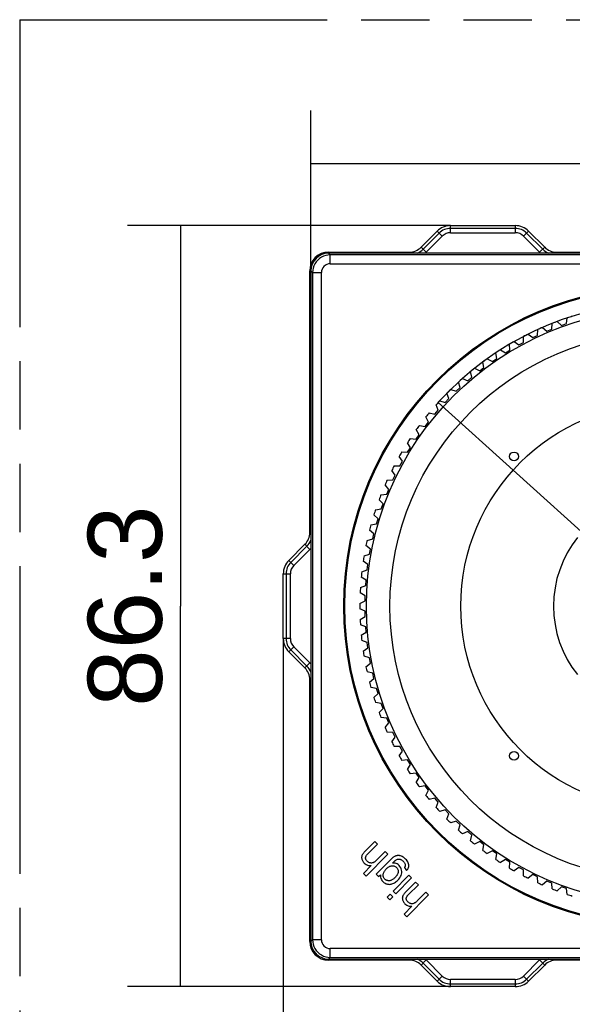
# Model space of a CAD drawing. Header units: millimetres. Extents: x 0 to 210, y 0 to 297.
# Tile 7 of 23: x 50 to 66, y 155 to 183. Entities that reach past the tile are written whole.
import ezdxf
from ezdxf.enums import TextEntityAlignment as Align

# ---------------------------------------------------------------- set-up
doc = ezdxf.new("R2010")
doc.units = ezdxf.units.MM
doc.header["$LTSCALE"] = 19.36
doc.linetypes.add('PHANTOM', pattern=[0.8, 0.45, -0.05, 0.1, -0.05, 0.1, -0.05])
doc.layers.get('0').update_dxf_attribs({"linetype": 'CONTINUOUS'})
doc.layers.add('DEFAULT_3', color=7, linetype='PHANTOM')
doc.layers.add('Z_DIM_2D', color=7, linetype='CONTINUOUS')
doc.styles.add('TEXTSTYLE_3', font='helveticaneueltw1g-ltcn.otf')
doc.styles.add('TEXTSTYLE_4', font='gdt', dxfattribs={"width": 0.7})
doc.dimstyles.new('DIMSTYLE_1', dxfattribs={"dimtxt": 2.1, "dimasz": 3.5, "dimexe": 1.5, "dimexo": 0, "dimgap": 0.525, "dimtad": 1, "dimlfac": 4, "dimdsep": 46, "dimtxsty": 'TEXTSTYLE_3', "dimcen": 0.09, "dimclrt": 5, "dimadec": 0, "dimazin": 0, "dimtp": 0.3, "dimtm": 0.3, "dimtfac": 1, "dimtofl": 0, "dimtmove": 0, "dimatfit": 3, "dimfxl": 0, "dimtolj": 1, "dimarcsym": 0})
doc.dimstyles.new('DIMSTYLE_2', dxfattribs={"dimtxt": 2.1, "dimasz": 3.5, "dimexe": 1.5, "dimexo": 0, "dimgap": 0.525, "dimtad": 1, "dimdec": 1, "dimlfac": 4, "dimdsep": 46, "dimtxsty": 'TEXTSTYLE_3', "dimcen": 0.09, "dimclrt": 5, "dimadec": 0, "dimazin": 0, "dimtp": 0.3, "dimtm": 0.3, "dimtfac": 1, "dimtdec": 1, "dimtofl": 0, "dimtmove": 0, "dimatfit": 3, "dimfxl": 0, "dimtolj": 1, "dimarcsym": 0})
doc.dimstyles.new('DIMSTYLE_3', dxfattribs={"dimtxt": 2.1, "dimasz": 3.5, "dimexe": 1.5, "dimexo": 0, "dimtad": 1, "dimlfac": 4, "dimdsep": 46, "dimtxsty": 'TEXTSTYLE_3', "dimcen": 0.09, "dimclrt": 5, "dimadec": 0, "dimazin": 0, "dimtp": 0.3, "dimtm": 0.3, "dimtfac": 1, "dimtmove": 0, "dimatfit": 2, "dimfxl": 0, "dimtolj": 1, "dimarcsym": 0})

# ---------------------------------------------------------------- blocks, each defined once
blk = doc.blocks.new('*D1')
at = {"layer": 'Z_DIM_2D', "color": 2, "linetype": 'Continuous'}
for p, q in [((58.384, 175.562), (58.384, 180.103)), ((81.634, 175.562), (81.634, 180.103)), ((58.384, 178.603), (70.009, 178.603)), ((81.634, 178.603), (70.009, 178.603))]:
    blk.add_line(p, q, dxfattribs=at)
at = {"layer": 'Z_DIM_2D', "color": 5, "linetype": 'Continuous', "style": 'TEXTSTYLE_3'}
blk.add_text('93', height=2.1, dxfattribs=at).set_placement((70.009, 179.128), align=Align.CENTER)
blk = doc.blocks.new('_NONE')
blk = doc.blocks.new('*D2')
at = {"layer": 'Z_DIM_2D', "color": 2, "linetype": 'Continuous'}
for p, q in [((62.341, 176.845), (53.184, 176.845)), ((54.684, 176.845), (54.684, 166.062)), ((54.684, 155.28), (54.684, 166.062)), ((62.341, 155.28), (53.184, 155.28))]:
    blk.add_line(p, q, dxfattribs=at)
at = {"layer": 'Z_DIM_2D', "color": 5, "linetype": 'Continuous', "style": 'TEXTSTYLE_3'}
blk.add_text('86.3', height=2.1, rotation=90, dxfattribs=at).set_placement((54.159, 166.062), align=Align.CENTER)
blk = doc.blocks.new('*D4')
at = {"layer": 'Z_DIM_2D', "color": 2, "linetype": 'Continuous'}
for p, q in [((61.995, 171.837), (68.384, 166.062)), ((74.773, 160.287), (68.384, 166.062)), ((68.384, 166.062), (88.898, 147.518))]:
    blk.add_line(p, q, dxfattribs=at)
at = {"layer": 'Z_DIM_2D', "color": 5, "linetype": 'Continuous'}
for s, style, p in [('n', 'TEXTSTYLE_4', (83.511, 153.095)), ('68.9', 'TEXTSTYLE_3', (85.588, 151.218))]:
    blk.add_text(s, height=2.1, rotation=-42.1129, dxfattribs=dict(at, style=style)).set_placement(p)
blk = doc.blocks.new('*D5')
at = {"layer": 'Z_DIM_2D', "color": 2, "linetype": 'Continuous'}
for p, q in [((57.601, 165.144), (57.601, 149.261)), ((82.416, 165.144), (82.416, 149.261)), ((57.601, 150.761), (70.009, 150.761)), ((82.416, 150.761), (70.009, 150.761))]:
    blk.add_line(p, q, dxfattribs=at)
at = {"layer": 'Z_DIM_2D', "color": 5, "linetype": 'Continuous', "style": 'TEXTSTYLE_3'}
blk.add_text('99.3', height=2.1, dxfattribs=at).set_placement((70.009, 151.286), align=Align.CENTER)

msp = doc.modelspace()

# ---------------------------------------------------------------- linework, layer by layer
at = {"color": 7, "linetype": 'Continuous'}
for p, q in [((61.5069, 176.2314), (61.964, 176.6885)), ((62.3408, 176.8445), (64.177, 176.8445)), ((64.5536, 176.6885), (65.0107, 176.2314)), ((58.8838, 176.0945), (61.1766, 176.0945)), ((81.1338, 176.062), (58.8838, 176.062)), ((65.3412, 176.0945), (74.6765, 176.0945)), ((58.3513, 168.1444), (58.3513, 175.562)), ((58.3838, 175.562), (58.3838, 156.562)), ((65.3677, 174.1291), (65.4873, 174.0168)), ((65.6287, 174.0669), (65.6511, 174.2295)), ((64.8071, 173.735), (64.8123, 173.8991)), ((64.9496, 173.9602), (65.075, 173.8543)), ((65.075, 173.8543), (65.2136, 173.9117)), ((65.2136, 173.9117), (65.2274, 174.0752)), ((65.4873, 174.0168), (65.6287, 174.0669)), ((64.1429, 173.558), (64.2786, 173.4658)), ((64.4104, 173.5373), (64.407, 173.7014)), ((64.541, 173.7696), (64.6717, 173.6705)), ((64.6717, 173.6705), (64.8071, 173.735)), ((63.7564, 173.3257), (63.8967, 173.2408)), ((63.8967, 173.2408), (64.0246, 173.3191)), ((64.0246, 173.3191), (64.0127, 173.4828)), ((64.2786, 173.4658), (64.4104, 173.5373)), ((63.2899, 172.8237), (63.2609, 172.9852)), ((63.3825, 173.0736), (63.5272, 172.9961)), ((63.5272, 172.9961), (63.6508, 173.0811)), ((63.6508, 173.0811), (63.6303, 173.2439)), ((62.943, 172.5479), (62.9056, 172.7076)), ((63.0224, 172.8022), (63.1709, 172.7324)), ((63.1709, 172.7324), (63.2899, 172.8237)), ((62.677, 172.5124), (62.829, 172.4504)), ((62.829, 172.4504), (62.943, 172.5479)), ((62.3473, 172.2049), (62.5022, 172.151)), ((62.5022, 172.151), (62.6111, 172.2542)), ((62.6111, 172.2542), (62.5653, 172.4118)), ((62.034, 171.8805), (62.1916, 171.8348)), ((62.1916, 171.8348), (62.2949, 171.9436)), ((62.2949, 171.9436), (62.241, 172.0986)), ((61.898, 171.5028), (61.9954, 171.6169)), ((61.9954, 171.6169), (61.9335, 171.7688)), ((61.7135, 171.2749), (61.6436, 171.4234)), ((61.7382, 171.5402), (61.898, 171.5028)), ((61.4498, 170.9187), (61.3723, 171.0633)), ((61.4606, 171.1849), (61.6221, 171.1559)), ((61.6221, 171.1559), (61.7135, 171.2749)), ((61.202, 170.8156), (61.3648, 170.7951)), ((61.3648, 170.7951), (61.4498, 170.9187)), ((61.2051, 170.5491), (61.1201, 170.6895)), ((61.1267, 170.4212), (61.2051, 170.5491)), ((60.9801, 170.1673), (60.8879, 170.303)), ((60.9631, 170.4332), (61.1267, 170.4212)), ((60.7445, 170.0388), (60.9085, 170.0354)), ((60.9085, 170.0354), (60.9801, 170.1673)), ((60.5468, 169.6336), (60.7108, 169.6388)), ((60.7754, 169.7742), (60.6762, 169.9049)), ((60.7108, 169.6388), (60.7754, 169.7742)), ((60.5915, 169.3709), (60.4857, 169.4962)), ((60.5341, 169.2323), (60.5915, 169.3709)), ((60.429, 168.9585), (60.3168, 169.0782)), ((60.3706, 169.2185), (60.5341, 169.2323)), ((60.2164, 168.7948), (60.379, 168.8171)), ((60.379, 168.8171), (60.429, 168.9585)), ((60.2884, 168.5382), (60.17, 168.6518)), ((60.2458, 168.3944), (60.2884, 168.5382)), ((60.0846, 168.3636), (60.2458, 168.3944)), ((59.9755, 167.9261), (60.1348, 167.9653)), ((60.1699, 168.1112), (60.0457, 168.2184)), ((60.1348, 167.9653), (60.1699, 168.1112)), ((57.7573, 167.3567), (58.2144, 167.8138)), ((60.0739, 167.6785), (59.9442, 167.7791)), ((59.8895, 167.4835), (60.0465, 167.531)), ((60.0465, 167.531), (60.0739, 167.6785)), ((60.0007, 167.2413), (59.8659, 167.335)), ((59.9811, 167.0926), (60.0007, 167.2413)), ((57.6013, 165.1438), (57.6013, 166.9802)), ((59.9504, 166.801), (59.811, 166.8875)), ((59.8267, 167.037), (59.9811, 167.0926)), ((59.7874, 166.5878), (59.9387, 166.6514)), ((59.9387, 166.6514), (59.9504, 166.801)), ((59.9233, 166.3586), (59.7795, 166.4377)), ((59.9194, 166.2086), (59.9233, 166.3586)), ((59.7717, 166.1372), (59.9194, 166.2086)), ((59.9194, 165.9154), (59.7717, 165.9869)), ((59.7795, 165.6863), (59.9233, 165.7654)), ((59.9233, 165.7654), (59.9194, 165.9154)), ((59.9387, 165.4726), (59.7874, 165.5362)), ((59.9504, 165.3231), (59.9387, 165.4726)), ((59.811, 165.2365), (59.9504, 165.3231)), ((59.9811, 165.0314), (59.8267, 165.0871)), ((60.0007, 164.8827), (59.9811, 165.0314)), ((58.2144, 164.3102), (57.7573, 164.7673)), ((59.8659, 164.789), (60.0007, 164.8827)), ((60.0465, 164.5931), (59.8895, 164.6405)), ((59.9442, 164.345), (60.0739, 164.4456)), ((60.0739, 164.4456), (60.0465, 164.5931)), ((60.1348, 164.1587), (59.9755, 164.1979)), ((60.1699, 164.0129), (60.1348, 164.1587)), ((58.3513, 156.562), (58.3513, 163.9796)), ((60.0457, 163.9056), (60.1699, 164.0129)), ((60.2458, 163.7296), (60.0846, 163.7604)), ((60.17, 163.4722), (60.2884, 163.5858)), ((60.2884, 163.5858), (60.2458, 163.7296)), ((60.379, 163.3069), (60.2164, 163.3292)), ((60.429, 163.1655), (60.379, 163.3069)), ((60.3168, 163.0459), (60.429, 163.1655)), ((60.5341, 162.8917), (60.3706, 162.9055)), ((60.4857, 162.6278), (60.5915, 162.7532)), ((60.5915, 162.7532), (60.5341, 162.8917)), ((60.7108, 162.4853), (60.5468, 162.4905)), ((60.7754, 162.3499), (60.7108, 162.4853)), ((60.6762, 162.2191), (60.7754, 162.3499)), ((60.9085, 162.0886), (60.7445, 162.0852)), ((60.8879, 161.821), (60.9801, 161.9568)), ((60.9801, 161.9568), (60.9085, 162.0886)), ((61.1267, 161.7028), (60.9631, 161.6908)), ((61.1201, 161.4345), (61.2051, 161.5749)), ((61.2051, 161.5749), (61.1267, 161.7028)), ((61.3648, 161.329), (61.202, 161.3085)), ((61.4498, 161.2053), (61.3648, 161.329)), ((61.3723, 161.0607), (61.4498, 161.2053)), ((61.6221, 160.9681), (61.4606, 160.9391)), ((61.7135, 160.8491), (61.6221, 160.9681)), ((61.6436, 160.7006), (61.7135, 160.8491)), ((61.898, 160.6212), (61.7382, 160.5838)), ((61.9954, 160.5071), (61.898, 160.6212)), ((61.9335, 160.3552), (61.9954, 160.5071)), ((62.1916, 160.2892), (62.034, 160.2435)), ((62.2949, 160.1804), (62.1916, 160.2892)), ((62.241, 160.0254), (62.2949, 160.1804)), ((62.5022, 159.9731), (62.3473, 159.9191)), ((62.6111, 159.8698), (62.5022, 159.9731)), ((62.5653, 159.7122), (62.6111, 159.8698)), ((62.829, 159.6736), (62.677, 159.6116)), ((62.943, 159.5762), (62.829, 159.6736)), ((60.2001, 159.3968), (59.9161, 159.1127)), ((59.992, 159.0368), (60.2761, 159.3208)), ((60.2761, 159.3208), (60.2001, 159.3968)), ((62.9056, 159.4164), (62.943, 159.5762)), ((63.1709, 159.3916), (63.0224, 159.3218)), ((63.2899, 159.3003), (63.1709, 159.3916)), ((60.4892, 159.1077), (60.244, 158.8625)), ((60.5652, 159.0317), (60.4892, 159.1077)), ((63.2609, 159.1388), (63.2899, 159.3003)), ((63.5272, 159.1279), (63.3825, 159.0504)), ((63.6508, 159.043), (63.5272, 159.1279)), ((63.6303, 158.8802), (63.6508, 159.043)), ((59.9464, 158.413), (60.5652, 159.0317)), ((60.6192, 158.8561), (60.2317, 158.4687)), ((63.8967, 158.8833), (63.7564, 158.7983)), ((64.0246, 158.8049), (63.8967, 158.8833)), ((64.0127, 158.6412), (64.0246, 158.8049)), ((60.0925, 158.711), (59.8705, 158.489)), ((59.8705, 158.489), (59.9464, 158.413)), ((61.034, 158.659), (61.0969, 158.5742)), ((64.2786, 158.6583), (64.1429, 158.5661)), ((64.4104, 158.5867), (64.2786, 158.6583)), ((64.407, 158.4226), (64.4104, 158.5867)), ((60.2317, 158.4687), (60.3018, 158.3986)), ((60.3018, 158.3986), (60.3558, 158.4527)), ((61.1615, 158.4354), (60.7133, 157.9871)), ((60.7893, 157.9112), (61.2375, 158.3594)), ((61.3535, 158.2433), (61.0695, 157.9593)), ((61.2375, 158.3594), (61.1615, 158.4354)), ((61.4295, 158.1674), (61.3535, 158.2433)), ((64.6717, 158.4536), (64.541, 158.3544)), ((64.8071, 158.389), (64.6717, 158.4536)), ((64.8123, 158.225), (64.8071, 158.389)), ((65.075, 158.2697), (64.9496, 158.1638)), ((65.2136, 158.2123), (65.075, 158.2697)), ((65.2274, 158.0488), (65.2136, 158.2123)), ((60.7133, 157.9871), (60.7893, 157.9112)), ((61.1455, 157.8833), (61.4295, 158.1674)), ((61.6426, 157.9542), (61.3974, 157.709)), ((61.7186, 157.8783), (61.6426, 157.9542)), ((65.4873, 158.1072), (65.3677, 157.9949)), ((65.6287, 158.0571), (65.4873, 158.1072)), ((65.6511, 157.8946), (65.6287, 158.0571)), ((60.6302, 157.904), (60.5428, 157.8166)), ((60.5428, 157.8166), (60.6188, 157.7407)), ((60.6188, 157.7407), (60.7061, 157.828)), ((60.7061, 157.828), (60.6302, 157.904)), ((61.0999, 157.2595), (61.7186, 157.8783)), ((61.2459, 157.5575), (61.0239, 157.3355)), ((61.0239, 157.3355), (61.0999, 157.2595)), ((58.8838, 156.062), (81.1338, 156.062)), ((61.1765, 156.0295), (58.8838, 156.0295)), ((74.6765, 156.0295), (65.3412, 156.0295)), ((61.9641, 155.4355), (61.507, 155.8926)), ((65.0107, 155.8926), (64.5536, 155.4355)), ((64.177, 155.2795), (62.3407, 155.2795))]:
    msp.add_line(p, q, dxfattribs=at)
at = {"color": 9, "linetype": 'Continuous'}
for p, q in [((62.0188, 176.6337), (61.5617, 176.1766)), ((61.964, 176.6885), (62.1069, 176.5456)), ((62.3408, 176.6425), (62.3408, 176.8445)), ((64.177, 176.767), (62.3408, 176.767)), ((62.3408, 176.6425), (64.177, 176.6425)), ((64.177, 176.8445), (64.177, 176.6425)), ((64.4107, 176.5457), (64.5536, 176.6885)), ((64.9559, 176.1766), (64.4988, 176.6337)), ((62.1069, 176.5456), (61.6498, 176.0885)), ((64.8678, 176.0886), (64.4107, 176.5457)), ((58.8835, 176.062), (58.9315, 176.014)), ((58.8838, 176.062), (58.8838, 176.0945)), ((61.1766, 176.0945), (61.1766, 176.062)), ((61.6498, 176.0885), (61.5069, 176.2314)), ((65.0107, 176.2314), (64.8678, 176.0886)), ((65.3412, 176.062), (65.3412, 176.0945)), ((58.9315, 175.7642), (58.9315, 176.014)), ((81.0861, 176.014), (58.9315, 176.014)), ((58.3513, 175.562), (58.3838, 175.562)), ((58.4319, 175.5143), (58.3838, 175.5623)), ((58.4319, 175.5143), (58.4319, 156.6097)), ((58.4319, 175.5143), (58.6817, 175.5143)), ((58.6817, 156.6097), (58.6817, 175.5143)), ((58.9316, 175.7642), (81.0861, 175.7642)), ((58.3838, 168.1444), (58.3513, 168.1444)), ((58.2692, 167.759), (57.8121, 167.3019)), ((58.2144, 167.8138), (58.3573, 167.671)), ((58.3573, 167.671), (57.9002, 167.2139)), ((57.9002, 167.2139), (57.7573, 167.3567)), ((57.6013, 166.9802), (57.8034, 166.9802)), ((57.6789, 166.9802), (57.6789, 165.1438)), ((57.8034, 165.1438), (57.8034, 166.9802)), ((57.8034, 165.1438), (57.6013, 165.1438)), ((57.7573, 164.7673), (57.9002, 164.9102)), ((57.9002, 164.9102), (58.3573, 164.453)), ((57.8121, 164.8221), (58.2692, 164.365)), ((58.3573, 164.453), (58.2144, 164.3102)), ((58.3513, 163.9796), (58.3838, 163.9796)), ((58.3838, 156.562), (58.3513, 156.562)), ((58.3838, 156.5617), (58.4319, 156.6097)), ((58.6817, 156.6097), (58.4319, 156.6097)), ((58.9315, 156.11), (58.9315, 156.3599)), ((81.0861, 156.3599), (58.9316, 156.3599)), ((58.9315, 156.11), (58.8835, 156.062)), ((58.8838, 156.0295), (58.8838, 156.062)), ((58.9315, 156.11), (81.0861, 156.11)), ((61.1765, 156.062), (61.1765, 156.0295)), ((61.507, 155.8926), (61.6499, 156.0354)), ((61.6499, 156.0354), (62.107, 155.5783)), ((64.4107, 155.5783), (64.8678, 156.0354)), ((64.8678, 156.0354), (65.0107, 155.8926)), ((65.3412, 156.0295), (65.3412, 156.062)), ((61.5618, 155.9474), (62.0189, 155.4903)), ((64.4988, 155.4903), (64.9559, 155.9474)), ((62.107, 155.5783), (61.9641, 155.4355)), ((64.177, 155.4815), (62.3407, 155.4815)), ((62.3407, 155.2795), (62.3407, 155.4815)), ((64.177, 155.4815), (64.177, 155.2795)), ((64.5536, 155.4355), (64.4107, 155.5783)), ((62.3407, 155.357), (64.177, 155.357))]:
    msp.add_line(p, q, dxfattribs=at)
for points in [[(58.9315, 176.014), (58.8665, 176.0097), (58.8025, 175.997), (58.7406, 175.976), (58.6819, 175.9471), (58.6275, 175.9107), (58.5783, 175.8675), (58.5351, 175.8183), (58.4988, 175.7639), (58.4699, 175.7052), (58.4489, 175.6433), (58.4361, 175.5793), (58.4319, 175.5143)], [(58.4319, 156.6097), (58.4361, 156.5447), (58.4489, 156.4807), (58.4699, 156.4188), (58.4988, 156.3601), (58.5351, 156.3057), (58.5783, 156.2565), (58.6275, 156.2133), (58.682, 156.1769), (58.7407, 156.148), (58.8025, 156.127), (58.8665, 156.1143), (58.9315, 156.11)]]:
    msp.add_lwpolyline(points, dxfattribs=at)
at = {"color": 7, "linetype": 'Continuous'}
for points in [[(65.9386, 168.0051), (65.7859, 167.7958), (65.6508, 167.5737), (65.5337, 167.3391), (65.4362, 167.0947), (65.3598, 166.8426), (65.3047, 166.585), (65.2716, 166.3251), (65.2606, 166.062)], [(65.2606, 166.062), (65.2714, 165.8008), (65.3041, 165.5423), (65.3587, 165.2856), (65.4346, 165.034), (65.5316, 164.7896), (65.6484, 164.5547), (65.7834, 164.332), (65.9363, 164.1218)], [(59.9161, 159.1127), (59.8967, 159.0927), (59.8795, 159.073), (59.8643, 159.0537), (59.8512, 159.0345), (59.8404, 159.0154), (59.8318, 158.9962)], [(59.9342, 158.9291), (59.9349, 158.9386), (59.9366, 158.9485), (59.9395, 158.9588), (59.9434, 158.9694), (59.9486, 158.9803), (59.955, 158.9914), (59.9625, 159.0026), (59.9712, 159.0139), (59.981, 159.0253), (59.992, 159.0368)], [(59.8237, 158.9652), (59.8223, 158.9532), (59.8219, 158.941), (59.8225, 158.9286), (59.824, 158.9159), (59.8265, 158.903), (59.83, 158.8899)], [(59.8318, 158.9962), (59.8299, 158.9911), (59.8283, 158.9859), (59.8269, 158.9807), (59.8256, 158.9756), (59.8246, 158.9704), (59.8237, 158.9652)], [(59.83, 158.8899), (59.8364, 158.8717), (59.8447, 158.8536), (59.8548, 158.8356), (59.8669, 158.8179), (59.8808, 158.8006), (59.8966, 158.7835)], [(59.8966, 158.7835), (59.9244, 158.7591), (59.9542, 158.7396), (59.9859, 158.725), (60.0195, 158.7154), (60.055, 158.7107), (60.0925, 158.711)], [(59.935, 158.9125), (59.9347, 158.9152), (59.9345, 158.918), (59.9343, 158.9208), (59.9342, 158.9235), (59.9342, 158.9263), (59.9342, 158.9291)], [(59.9777, 158.8333), (59.9659, 158.8462), (59.956, 158.8592), (59.9481, 158.8724), (59.9419, 158.8857), (59.9376, 158.899), (59.935, 158.9125)], [(60.0591, 158.7873), (60.0434, 158.792), (60.0285, 158.7979), (60.0147, 158.8049), (60.0017, 158.8131), (59.9893, 158.8226), (59.9777, 158.8333)], [(60.1486, 158.7925), (60.1342, 158.7875), (60.1196, 158.7841), (60.105, 158.7825), (60.0902, 158.7825), (60.0748, 158.7841), (60.0591, 158.7873)], [(60.244, 158.8625), (60.2314, 158.8503), (60.219, 158.839), (60.2068, 158.8287), (60.1948, 158.8194), (60.183, 158.8111), (60.1713, 158.8038), (60.1598, 158.7976), (60.1486, 158.7925)], [(60.7888, 158.9827), (60.7764, 158.9779), (60.7637, 158.9719), (60.7508, 158.9648), (60.7375, 158.9566), (60.724, 158.9474), (60.7102, 158.9373), (60.696, 158.9262), (60.6815, 158.9141), (60.6665, 158.9011), (60.6512, 158.8871), (60.6354, 158.8721), (60.6192, 158.8561)], [(60.6985, 158.781), (60.7088, 158.7913), (60.7188, 158.8011), (60.7284, 158.8104), (60.7376, 158.8192), (60.7465, 158.8276), (60.755, 158.8355), (60.7633, 158.8429), (60.7714, 158.8499), (60.7791, 158.8564), (60.7867, 158.8624), (60.7942, 158.8678), (60.8017, 158.8727)], [(60.8813, 158.7156), (60.8559, 158.7378), (60.8286, 158.7555), (60.7992, 158.7688), (60.7678, 158.7775), (60.7342, 158.7816), (60.6985, 158.781)], [(60.8336, 158.9929), (60.8261, 158.9919), (60.8187, 158.9906), (60.8112, 158.9891), (60.8037, 158.9872), (60.7963, 158.9851), (60.7888, 158.9827)], [(60.8017, 158.8727), (60.8179, 158.8813), (60.8341, 158.8878), (60.8502, 158.892), (60.8663, 158.8943), (60.8827, 158.8945), (60.8994, 158.8929)], [(60.9256, 158.9844), (60.9094, 158.9886), (60.8936, 158.9916), (60.8781, 158.9935), (60.8629, 158.9943), (60.8481, 158.9941), (60.8336, 158.9929)], [(60.8994, 158.8929), (60.9111, 158.8905), (60.9232, 158.8868), (60.9358, 158.8816), (60.9487, 158.8749), (60.9619, 158.8667), (60.9751, 158.8569), (60.9885, 158.8457), (61.002, 158.8329)], [(61.0644, 158.8962), (61.0416, 158.9176), (61.0186, 158.9363), (60.9954, 158.9523), (60.9721, 158.9657), (60.9489, 158.9764), (60.9256, 158.9844)], [(61.002, 158.8329), (61.0171, 158.8167), (61.0299, 158.8004), (61.0404, 158.784), (61.0487, 158.7676), (61.0546, 158.7511), (61.0582, 158.7346)], [(61.1577, 158.7304), (61.1516, 158.7584), (61.1417, 158.7863), (61.1281, 158.814), (61.1108, 158.8416), (61.0895, 158.869), (61.0644, 158.8962)], [(60.4339, 158.4556), (60.4354, 158.4699), (60.4384, 158.4847), (60.4429, 158.5), (60.4489, 158.5158), (60.4566, 158.5319), (60.466, 158.5484), (60.4772, 158.5651), (60.4901, 158.582), (60.5048, 158.5991), (60.5213, 158.6164)], [(60.5213, 158.6164), (60.5389, 158.6333), (60.5564, 158.6485), (60.5736, 158.6619), (60.5905, 158.6736), (60.6072, 158.6835), (60.6235, 158.6917), (60.6393, 158.6981), (60.6547, 158.7029), (60.6693, 158.706), (60.6833, 158.7076)], [(60.6833, 158.7076), (60.7078, 158.7076), (60.731, 158.7045), (60.753, 158.6981), (60.7737, 158.6885), (60.7931, 158.6758), (60.8112, 158.6599)], [(60.8587, 158.5316), (60.8574, 158.5199), (60.855, 158.5077), (60.8515, 158.4949), (60.8467, 158.4818), (60.8408, 158.4684), (60.8336, 158.4547), (60.8251, 158.4407), (60.8155, 158.4265), (60.8046, 158.4121), (60.7925, 158.3975), (60.7792, 158.3828), (60.7648, 158.3678)], [(60.8112, 158.6599), (60.8277, 158.6414), (60.8406, 158.6218), (60.8501, 158.6014), (60.8562, 158.5797), (60.8591, 158.5564), (60.8587, 158.5316)], [(60.8483, 158.2952), (60.8784, 158.3284), (60.9036, 158.3625), (60.9239, 158.3974), (60.9395, 158.433), (60.9509, 158.4691), (60.9578, 158.5058)], [(60.9578, 158.5058), (60.9602, 158.544), (60.9566, 158.5809), (60.9469, 158.6165), (60.9312, 158.6508), (60.9093, 158.6839), (60.8813, 158.7156)], [(61.0582, 158.7346), (61.0591, 158.7257), (61.0589, 158.7166), (61.0576, 158.7075), (61.0553, 158.6982), (61.0518, 158.6887), (61.0472, 158.679), (61.0412, 158.6691), (61.034, 158.659)], [(61.0969, 158.5742), (61.1082, 158.5856), (61.1185, 158.5973), (61.1279, 158.6095), (61.1361, 158.6221), (61.1431, 158.6348), (61.1489, 158.6479), (61.1535, 158.6612), (61.1568, 158.6747), (61.1589, 158.6884), (61.1597, 158.7022), (61.1593, 158.7162), (61.1577, 158.7304)], [(60.3558, 158.4527), (60.3544, 158.4144), (60.358, 158.3785), (60.3668, 158.3449), (60.3805, 158.3136), (60.3991, 158.2845), (60.4225, 158.2577)], [(60.4225, 158.2577), (60.4434, 158.2387), (60.4648, 158.2224), (60.4869, 158.2088), (60.5095, 158.1979), (60.5325, 158.1895), (60.5559, 158.1836)], [(60.4799, 158.326), (60.4639, 158.3444), (60.4513, 158.3639), (60.4422, 158.3845), (60.4364, 158.4065), (60.4336, 158.4302), (60.4339, 158.4556)], [(60.5228, 158.2955), (60.5152, 158.2993), (60.5078, 158.3037), (60.5006, 158.3085), (60.4935, 158.3139), (60.4866, 158.3197), (60.4799, 158.326)], [(60.6074, 158.2813), (60.5914, 158.2808), (60.5761, 158.2814), (60.5617, 158.2833), (60.5479, 158.2863), (60.535, 158.2903), (60.5228, 158.2955)], [(60.5559, 158.1836), (60.5801, 158.18), (60.6047, 158.1788), (60.6297, 158.1802), (60.6551, 158.1841), (60.6809, 158.1908), (60.7071, 158.2)], [(60.7648, 158.3678), (60.7478, 158.3517), (60.7311, 158.3372), (60.7145, 158.3245), (60.6982, 158.3135), (60.6821, 158.3042), (60.6663, 158.2965), (60.6509, 158.2905), (60.6358, 158.286), (60.6213, 158.2829), (60.6074, 158.2813)], [(60.7071, 158.2), (60.7319, 158.211), (60.7563, 158.224), (60.7801, 158.2388), (60.8034, 158.2556), (60.8262, 158.2744), (60.8483, 158.2952)], [(61.0695, 157.9593), (61.0502, 157.9392), (61.0329, 157.9195), (61.0177, 157.9002), (61.0047, 157.8811), (60.9938, 157.8619), (60.9852, 157.8428)], [(60.9771, 157.8117), (60.9758, 157.7997), (60.9754, 157.7875), (60.9759, 157.7751), (60.9774, 157.7624), (60.9799, 157.7496), (60.9834, 157.7364)], [(60.9852, 157.8428), (60.9834, 157.8376), (60.9818, 157.8325), (60.9803, 157.8273), (60.9791, 157.8221), (60.978, 157.8169), (60.9771, 157.8117)], [(60.9834, 157.7364), (60.9898, 157.7182), (60.9981, 157.7001), (61.0083, 157.6822), (61.0203, 157.6645), (61.0343, 157.6471), (61.0501, 157.6301)], [(61.0876, 157.7757), (61.0883, 157.7852), (61.0901, 157.795), (61.0929, 157.8053), (61.0969, 157.816), (61.1021, 157.8269), (61.1084, 157.8379), (61.116, 157.8491), (61.1247, 157.8604), (61.1345, 157.8718), (61.1455, 157.8833)], [(61.0885, 157.7591), (61.0882, 157.7618), (61.0879, 157.7645), (61.0878, 157.7673), (61.0876, 157.7701), (61.0876, 157.7729), (61.0876, 157.7757)], [(61.1311, 157.6799), (61.1194, 157.6927), (61.1095, 157.7057), (61.1015, 157.7189), (61.0954, 157.7322), (61.091, 157.7456), (61.0885, 157.7591)], [(61.2126, 157.6339), (61.1968, 157.6386), (61.182, 157.6444), (61.1681, 157.6514), (61.1551, 157.6597), (61.1428, 157.6692), (61.1311, 157.6799)], [(61.302, 157.6391), (61.2876, 157.634), (61.2731, 157.6307), (61.2585, 157.629), (61.2436, 157.629), (61.2283, 157.6306), (61.2126, 157.6339)], [(61.3974, 157.709), (61.3849, 157.6968), (61.3725, 157.6856), (61.3603, 157.6753), (61.3483, 157.666), (61.3364, 157.6576), (61.3247, 157.6504), (61.3133, 157.6442), (61.302, 157.6391)], [(61.0501, 157.6301), (61.0779, 157.6057), (61.1076, 157.5862), (61.1393, 157.5716), (61.1729, 157.5619), (61.2084, 157.5572), (61.2459, 157.5575)]]:
    msp.add_lwpolyline(points, dxfattribs=at)
at = {"color": 9, "linetype": 'Continuous'}
for radius in [9.0703, 9.042]:
    msp.add_circle((68.3838, 166.062), radius, dxfattribs=at)
at = {"color": 7, "linetype": 'Continuous'}
for centre, radius in [((68.3838, 166.062), 8.425), ((68.3838, 166.062), 7.759), ((68.3838, 166.062), 5.75), ((64.1412, 170.3047), 0.125), ((64.1412, 161.8194), 0.125)]:
    msp.add_circle(centre, radius, dxfattribs=at)
for centre, radius, start, end in [((62.3408, 176.3117), 0.5328, 90, 135), ((64.177, 176.312), 0.5325, 45, 90), ((58.8838, 175.562), 0.5325, 90, 180), ((58.8838, 175.562), 0.5, 90, 180), ((61.1766, 176.5617), 0.4672, 270.00001, 315), ((65.3412, 176.562), 0.4675, 225.00002, 270), ((68.3838, 166.062), 8.6125, 110.49999, 111.50001), ((68.3838, 166.062), 8.6125, 107.49999, 108.50001), ((68.3838, 166.062), 8.6125, 113.49999, 114.50001), ((68.3838, 166.062), 8.6125, 119.49999, 120.50001), ((68.3838, 166.062), 8.6125, 116.49999, 117.50001), ((68.3838, 166.062), 8.6125, 122.49999, 123.50001), ((68.3838, 166.062), 8.6125, 125.49999, 126.50001), ((68.3838, 166.062), 8.6125, 128.49999, 129.50001), ((68.3838, 166.062), 8.6125, 131.49999, 132.50001), ((68.3838, 166.062), 8.6125, 134.49999, 135.50001), ((68.3838, 166.062), 8.6125, 137.49999, 138.50001), ((68.3838, 166.062), 8.6125, 140.49999, 141.50001), ((68.3838, 166.062), 8.6125, 143.49999, 144.50001), ((68.3838, 166.062), 8.6125, 146.49999, 147.50001), ((68.3838, 166.062), 8.6125, 149.49999, 150.50001), ((68.3838, 166.062), 8.6125, 152.49999, 153.50001), ((68.3838, 166.062), 8.6125, 155.49999, 156.50001), ((68.3838, 166.062), 8.6125, 158.49999, 159.50001), ((68.3838, 166.062), 8.6125, 161.49999, 162.50001), ((68.3838, 166.062), 8.6125, 164.49999, 165.50001), ((57.8838, 168.1444), 0.4675, 315.00002, 360), ((68.3838, 166.062), 8.6125, 167.49999, 168.50001), ((68.3838, 166.062), 8.6125, 170.49999, 171.50001), ((58.1338, 166.9802), 0.5325, 135, 180), ((68.3838, 166.062), 8.6125, 173.49999, 174.50001), ((68.3838, 166.062), 8.6125, 176.49999, 177.50001), ((68.3838, 166.062), 8.6125, 179.49999, 180.50001), ((68.3838, 166.062), 8.6125, 182.49999, 183.50001), ((68.3838, 166.062), 8.6125, 185.49999, 186.50001), ((58.1338, 165.1438), 0.5325, 180, 225), ((68.3838, 166.062), 8.6125, 188.49999, 189.50001), ((68.3838, 166.062), 8.6125, 191.49999, 192.50001), ((57.8838, 163.9796), 0.4675, 0.00001, 45), ((68.3838, 166.062), 8.6125, 194.49999, 195.50001), ((68.3838, 166.062), 8.6125, 197.49999, 198.50001), ((68.3838, 166.062), 8.6125, 200.49999, 201.50001), ((68.3838, 166.062), 8.6125, 203.49999, 204.50001), ((68.3838, 166.062), 8.6125, 206.49999, 207.50001), ((68.3838, 166.062), 8.6125, 209.49999, 210.50001), ((68.3838, 166.062), 8.6125, 212.49999, 213.50001), ((68.3838, 166.062), 8.6125, 215.49999, 216.50001), ((68.3838, 166.062), 8.6125, 218.49999, 219.50001), ((68.3838, 166.062), 8.6125, 221.49999, 222.50001), ((68.3838, 166.062), 8.6125, 224.49999, 225.50001), ((68.3838, 166.062), 8.6125, 227.49999, 228.50001), ((68.3838, 166.062), 8.6125, 230.49999, 231.50001), ((68.3838, 166.062), 8.6125, 233.49999, 234.50001), ((68.3838, 166.062), 8.6125, 236.49999, 237.50001), ((68.3838, 166.062), 8.6125, 239.49999, 240.50001), ((68.3838, 166.062), 8.6125, 242.49999, 243.50001), ((68.3838, 166.062), 8.6125, 245.49999, 246.50001), ((68.3838, 166.062), 8.6125, 248.49999, 249.50001), ((68.3838, 166.062), 8.6125, 251.49999, 252.50001), ((58.8838, 156.562), 0.5325, 180, 270), ((58.8838, 156.562), 0.5, 180, 270), ((61.1765, 155.562), 0.4675, 45.00002, 90), ((65.3412, 155.562), 0.4675, 90.00001, 135), ((62.3407, 155.812), 0.5325, 225, 270), ((64.177, 155.812), 0.5325, 270, 315)]:
    msp.add_arc(centre, radius, start, end, dxfattribs=at)
at = {"color": 9, "linetype": 'Continuous'}
for centre, radius, start, end in [((62.3408, 176.3117), 0.4553, 90, 135), ((62.3408, 176.3117), 0.3308, 90, 135), ((64.177, 176.312), 0.455, 45, 90), ((64.177, 176.312), 0.3305, 45, 90), ((61.1766, 176.5617), 0.5447, 293.34308, 314.99998), ((61.1766, 176.5617), 0.6692, 311.6108, 315), ((65.3412, 176.562), 0.6695, 225, 228.39887), ((65.3412, 176.562), 0.545, 225.00002, 246.66281), ((58.9315, 175.5144), 0.2498, 89.98301, 180.017), ((57.8838, 168.1444), 0.545, 315.00002, 336.66281), ((57.8838, 168.1444), 0.6695, 315, 318.39887), ((58.1338, 166.9802), 0.455, 135, 180), ((58.1338, 166.9802), 0.3305, 135, 180), ((58.1338, 165.1438), 0.455, 180, 225), ((58.1338, 165.1438), 0.3305, 180, 225), ((57.8838, 163.9796), 0.545, 23.33719, 44.99998), ((57.8838, 163.9796), 0.6695, 41.60113, 45), ((58.9315, 156.6097), 0.2498, 179.98294, 270.01707), ((61.1765, 155.562), 0.545, 45.00002, 66.66281), ((61.1765, 155.562), 0.6695, 45, 48.39887), ((65.3412, 155.562), 0.6695, 131.60113, 135), ((65.3412, 155.562), 0.545, 113.33719, 134.99998), ((62.3407, 155.812), 0.455, 225, 270), ((62.3407, 155.812), 0.3305, 225, 270), ((64.177, 155.812), 0.3305, 270, 315), ((64.177, 155.812), 0.455, 270, 315)]:
    msp.add_arc(centre, radius, start, end, dxfattribs=at)
at = {"color": 7, "linetype": 'Continuous'}
for centre, major_axis in [((58.8842, 175.5617), (0.354, -0.354)), ((58.8842, 156.5623), (0.354, 0.354))]:
    msp.add_ellipse(centre, major_axis=major_axis, ratio=0.9987828, start_param=2.3568035, end_param=3.9263818, dxfattribs=at)
at = {"layer": 'DEFAULT_3', "color": 91, "linetype": 'PHANTOM', "true_color": 0x80ff80}
for q in [(50.1286, 132.68), (150.1286, 182.68)]:
    msp.add_line((50.1286, 182.68), q, dxfattribs=at)
at = {"layer": 'Z_DIM_2D', "color": 2, "linetype": 'Continuous'}
msp.add_arc((68.3838, 166.062), 8.6125, 318.50001, 137.88713, dxfattribs=at)

# ---------------------------------------------------------------- dimensions: what is measured, and where the dimension line sits
for base, p1, p2, angle, dimstyle, picture, middle in [((58.3838, 178.6032), (81.6338, 175.5623), (58.3838, 175.5623), 180, 'DIMSTYLE_1', '*D1', (70.0088, 178.6032)), ((54.6837, 176.8445), (62.3407, 155.2795), (62.3408, 176.8445), 90, 'DIMSTYLE_2', '*D2', (54.6837, 166.062))]:
    dim = msp.add_linear_dim(base=base, p1=p1, p2=p2, angle=angle, dimstyle=dimstyle, override={"dimblk1": 'NONE', "dimblk2": 'NONE', "dimsah": 1}, dxfattribs=at)
    dim.commit()
    dim.dimension.update_dxf_attribs({"geometry": picture, "text_midpoint": middle, "dimtype": 160})
dim = msp.add_diameter_dim_2p(p1=(74.7728, 160.2865), p2=(61.9949, 171.8375), text='%%c<>', dimstyle='DIMSTYLE_3', override={"dimpost": '<>', "dimblk1": 'NONE', "dimblk2": 'NONE', "dimsah": 1}, dxfattribs=at)
dim.commit()
dim.dimension.update_dxf_attribs({"geometry": '*D4', "text_midpoint": (87.0845, 151.2802), "dimtype": 163})
dim = msp.add_linear_dim(base=(82.4163, 150.761), p1=(57.6013, 165.1438), p2=(82.4163, 165.1438), dimstyle='DIMSTYLE_2', override={"dimblk1": 'NONE', "dimblk2": 'NONE', "dimsah": 1}, dxfattribs=at)
dim.commit()
dim.dimension.update_dxf_attribs({"geometry": '*D5', "text_midpoint": (70.0088, 150.761), "dimtype": 160})

doc.saveas('drawing.dxf')
